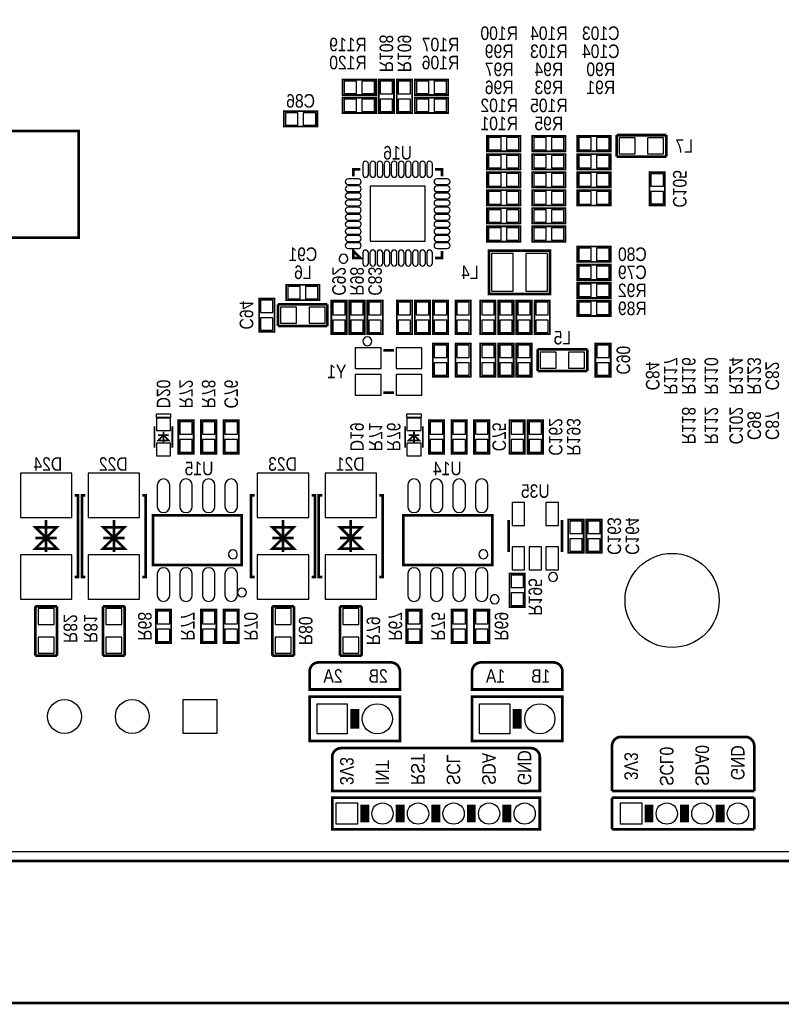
# Model space of a CAD drawing. Extents: x 0 to 137, y -8 to 90.
# Tile 2 of 5: x 42 to 84, y -8 to 47. Entities that reach past the tile are written whole.
import ezdxf
from ezdxf.enums import TextEntityAlignment as Align

# ---------------------------------------------------------------- set-up
doc = ezdxf.new("R2010")
doc.units = 0
for name, color, linetype in [('BG_OUTLINE', 80, 'CONTINUOUS'), ('BG_SILKSCREEN_BOTTOM', 40, 'CONTINUOUS'), ('PG_SILKSCREEN_BOTTOM', 140, 'CONTINUOUS'), ('PIN_SOLDERMASK_BOTTOM', 231, 'CONTINUOUS'), ('RD_SILKSCREEN_BOTTOM', 2, 'CONTINUOUS'), ('RKI_ALL', 40, 'CONTINUOUS')]:
    doc.layers.add(name, color=color, linetype=linetype)

msp = doc.modelspace()

# ---------------------------------------------------------------- linework, layer by layer
at = {"layer": 'BG_OUTLINE'}
msp.add_lwpolyline([(3.048, 0, -0.414214), (0, 3.048), (0, 78.951836, -0.414214), (3.048, 81.999836), (133.951726, 81.999836, -0.414214), (136.999726, 78.951836), (136.999726, 3.048, -0.414214), (133.951726, 0)], format="xyb", close=True, dxfattribs=at)
at = {"layer": 'BG_OUTLINE', "const_width": 0.1524}
msp.add_lwpolyline([(0, 3.048, 0.414214), (3.048, 0), (3.048, -2.999994), (0, -2.999994), (0, -5.999988, 0.414214), (1.999996, -7.999984), (134.99973, -7.999984, 0.414214), (136.999726, -5.999988), (136.999726, -2.999994), (133.951726, -2.999994), (133.951726, 0, 0.414214), (136.999726, 3.048)], format="xyb", dxfattribs=at)
msp.add_lwpolyline([(3.048, 0), (133.951726, 0)], dxfattribs=at)
at = {"layer": 'BG_SILKSCREEN_BOTTOM'}
for points, const_width in [([(38.910006, 35.100006), (44.909994, 35.100006), (44.909994, 41.099994), (38.910006, 41.099994), (38.910006, 35.100006)], 0.150114), ([(62.992, 9.250934), (62.992, 6.751066), (57.912, 6.751066), (57.912, 9.250934), (62.992, 9.250934)], 0.1524), ([(72.136, 9.250934), (72.136, 6.751066), (67.056, 6.751066), (67.056, 9.250934), (72.136, 9.250934)], 0.1524), ([(82.423, 6.985), (75.438, 6.985)], 0.1524), ([(74.93, 6.477), (74.93, 3.937)], 0.1524), ([(82.931, 3.937), (82.931, 6.477)], 0.1524), ([(74.93, 3.937), (82.931, 3.937)], 0.1524), ([(59.182, 1.778), (70.866, 1.778), (70.866, 3.556), (59.182, 3.556), (59.182, 1.778)], 0.1524), ([(74.93, 1.778), (74.93, 3.556)], 0.1524), ([(74.93, 3.556), (82.931, 3.556)], 0.1524), ([(82.931, 3.556), (82.931, 1.778)], 0.1524), ([(82.931, 1.778), (74.93, 1.778)], 0.1524)]:
    msp.add_lwpolyline(points, dxfattribs=dict(at, const_width=const_width))
at = {"layer": 'BG_SILKSCREEN_BOTTOM', "const_width": 0.1524}
for points in [[(58.42, 11.176), (62.484, 11.176, -0.414214), (62.992, 10.668), (62.992, 9.652), (57.912, 9.652), (57.912, 10.668, -0.414214), (58.42, 11.176)], [(67.564, 11.176), (71.628, 11.176, -0.414214), (72.136, 10.668), (72.136, 9.652), (67.056, 9.652), (67.056, 10.668, -0.414214), (67.564, 11.176)], [(75.438, 6.985, 0.414214), (74.93, 6.477)], [(82.931, 6.477, 0.414214), (82.423, 6.985)], [(60.181998, 6.35), (70.358, 6.35, -0.414214), (70.866, 5.842), (70.866, 3.937), (59.182, 3.937), (59.182, 5.842, -0.414214), (59.69, 6.35), (60.181998, 6.35)]]:
    msp.add_lwpolyline(points, format="xyb", dxfattribs=at)
at = {"layer": 'PG_SILKSCREEN_BOTTOM'}
for points, const_width in [([(59.7662, 43.1292), (61.6458, 43.1292), (61.6458, 43.9928), (59.7662, 43.9928), (59.7662, 43.1292)], 0.1016), ([(61.7982, 43.9928), (61.7982, 42.1132), (62.6618, 42.1132), (62.6618, 43.9928), (61.7982, 43.9928)], 0.1016), ([(62.8142, 43.9928), (62.8142, 42.1132), (63.6778, 42.1132), (63.6778, 43.9928), (62.8142, 43.9928)], 0.1016), ([(63.8302, 43.1292), (65.7098, 43.1292), (65.7098, 43.9928), (63.8302, 43.9928), (63.8302, 43.1292)], 0.1016), ([(59.7662, 42.1132), (61.6458, 42.1132), (61.6458, 42.9768), (59.7662, 42.9768), (59.7662, 42.1132)], 0.1016), ([(65.7098, 42.9768), (63.8302, 42.9768), (63.8302, 42.1132), (65.7098, 42.1132), (65.7098, 42.9768)], 0.1016), ([(56.4642, 41.3512), (58.3438, 41.3512), (58.3438, 42.2148), (56.4642, 42.2148), (56.4642, 41.3512)], 0.1016), ([(69.7738, 40.8178), (67.8942, 40.8178), (67.8942, 39.9542), (69.7738, 39.9542), (69.7738, 40.8178)], 0.1016), ([(70.4342, 39.9542), (72.3138, 39.9542), (72.3138, 40.8178), (70.4342, 40.8178), (70.4342, 39.9542)], 0.1016), ([(74.8538, 40.8178), (72.9742, 40.8178), (72.9742, 39.9542), (74.8538, 39.9542), (74.8538, 40.8178)], 0.1016), ([(77.978, 40.8686), (75.1967, 40.8686)], 0.1524), ([(75.1967, 40.8686), (75.1967, 39.6494)], 0.1524), ([(77.978, 39.6494), (77.978, 40.8686)], 0.1524), ([(69.7738, 39.8018), (67.8942, 39.8018), (67.8942, 38.9382), (69.7738, 38.9382), (69.7738, 39.8018)], 0.1016), ([(70.4342, 38.9382), (72.3138, 38.9382), (72.3138, 39.8018), (70.4342, 39.8018), (70.4342, 38.9382)], 0.1016), ([(74.8538, 39.8018), (72.9742, 39.8018), (72.9742, 38.9382), (74.8538, 38.9382), (74.8538, 39.8018)], 0.1016), ([(75.1967, 39.6494), (77.978, 39.6494)], 0.1524), ([(60.364878, 38.549072), (60.364878, 38.949122), (60.764928, 38.949122)], 0.150114), ([(64.965072, 38.949122), (65.365122, 38.949122), (65.365122, 38.549072)], 0.150114), ([(69.7738, 38.7858), (67.8942, 38.7858), (67.8942, 37.9222), (69.7738, 37.9222), (69.7738, 38.7858)], 0.1016), ([(72.3138, 38.7858), (70.4342, 38.7858), (70.4342, 37.9222), (72.3138, 37.9222), (72.3138, 38.7858)], 0.1016), ([(74.8538, 38.7858), (72.9742, 38.7858), (72.9742, 37.9222), (74.8538, 37.9222), (74.8538, 38.7858)], 0.1016), ([(77.0382, 38.7858), (77.0382, 36.9062), (77.9018, 36.9062), (77.9018, 38.7858), (77.0382, 38.7858)], 0.1016), ([(69.7738, 37.7698), (67.8942, 37.7698), (67.8942, 36.9062), (69.7738, 36.9062), (69.7738, 37.7698)], 0.1016), ([(72.3138, 37.7698), (70.4342, 37.7698), (70.4342, 36.9062), (72.3138, 36.9062), (72.3138, 37.7698)], 0.1016), ([(72.9742, 36.9062), (74.8538, 36.9062), (74.8538, 37.7698), (72.9742, 37.7698), (72.9742, 36.9062)], 0.1016), ([(69.7738, 36.7538), (67.8942, 36.7538), (67.8942, 35.8902), (69.7738, 35.8902), (69.7738, 36.7538)], 0.1016), ([(70.4342, 35.8902), (72.3138, 35.8902), (72.3138, 36.7538), (70.4342, 36.7538), (70.4342, 35.8902)], 0.1016), ([(69.7738, 35.7378), (67.8942, 35.7378), (67.8942, 34.8742), (69.7738, 34.8742), (69.7738, 35.7378)], 0.1016), ([(72.3138, 35.7378), (70.4342, 35.7378), (70.4342, 34.8742), (72.3138, 34.8742), (72.3138, 35.7378)], 0.1016), ([(60.364878, 34.348928), (60.364878, 33.948878), (60.764928, 33.948878), (60.364878, 34.348928)], 0.150114), ([(64.965072, 33.948878), (65.365122, 33.948878), (65.365122, 34.348928)], 0.150114), ([(68.004182, 34.37001), (71.441818, 34.37001), (71.441818, 31.929832), (68.003928, 31.929832), (68.003928, 34.37001), (68.004182, 34.37001)], 0.1524), ([(72.9742, 33.7312), (74.8538, 33.7312), (74.8538, 34.5948), (72.9742, 34.5948), (72.9742, 33.7312)], 0.1016), ([(72.9742, 32.7152), (74.8538, 32.7152), (74.8538, 33.5788), (72.9742, 33.5788), (72.9742, 32.7152)], 0.1016), ([(58.4708, 32.4358), (56.5912, 32.4358), (56.5912, 31.5722), (58.4708, 31.5722), (58.4708, 32.4358)], 0.1016), ([(72.9742, 31.6992), (74.8538, 31.6992), (74.8538, 32.5628), (72.9742, 32.5628), (72.9742, 31.6992)], 0.1016), ([(55.9308, 29.7942), (55.9308, 31.6738), (55.0672, 31.6738), (55.0672, 29.7942), (55.9308, 29.7942)], 0.1016), ([(58.9153, 31.3436), (56.134, 31.3436)], 0.1524), ([(56.134, 31.3436), (56.134, 30.1244)], 0.1524), ([(58.9153, 30.1244), (58.9153, 31.3436)], 0.1524), ([(59.1312, 31.5468), (59.1312, 29.6672), (59.9948, 29.6672), (59.9948, 31.5468), (59.1312, 31.5468)], 0.1016), ([(60.1472, 31.5468), (60.1472, 29.6672), (61.0108, 29.6672), (61.0108, 31.5468), (60.1472, 31.5468)], 0.1016), ([(61.1632, 31.5468), (61.1632, 29.6672), (62.0268, 29.6672), (62.0268, 31.5468), (61.1632, 31.5468)], 0.1016), ([(62.8142, 31.5468), (62.8142, 29.6672), (63.6778, 29.6672), (63.6778, 31.5468), (62.8142, 31.5468)], 0.1016), ([(63.8302, 31.5468), (63.8302, 29.6672), (64.6938, 29.6672), (64.6938, 31.5468), (63.8302, 31.5468)], 0.1016), ([(64.8462, 31.5468), (64.8462, 29.6672), (65.7098, 29.6672), (65.7098, 31.5468), (64.8462, 31.5468)], 0.1016), ([(66.9798, 29.6672), (66.9798, 31.5468), (66.1162, 31.5468), (66.1162, 29.6672), (66.9798, 29.6672)], 0.1016), ([(67.5132, 31.5468), (67.5132, 29.6672), (68.3768, 29.6672), (68.3768, 31.5468), (67.5132, 31.5468)], 0.1016), ([(69.3928, 29.6672), (69.3928, 31.5468), (68.5292, 31.5468), (68.5292, 29.6672), (69.3928, 29.6672)], 0.1016), ([(69.5452, 31.5468), (69.5452, 29.6672), (70.4088, 29.6672), (70.4088, 31.5468), (69.5452, 31.5468)], 0.1016), ([(70.5612, 31.5468), (70.5612, 29.6672), (71.4248, 29.6672), (71.4248, 31.5468), (70.5612, 31.5468)], 0.1016), ([(72.9742, 30.6832), (74.8538, 30.6832), (74.8538, 31.5468), (72.9742, 31.5468), (72.9742, 30.6832)], 0.1016), ([(56.134, 30.1244), (58.9153, 30.1244)], 0.1524), ([(62.057026, 28.758896), (62.656974, 28.758896)], 0.150114), ([(64.8462, 29.1338), (64.8462, 27.2542), (65.7098, 27.2542), (65.7098, 29.1338), (64.8462, 29.1338)], 0.1016), ([(66.9798, 27.2542), (66.9798, 29.1338), (66.1162, 29.1338), (66.1162, 27.2542), (66.9798, 27.2542)], 0.1016), ([(67.5132, 29.1338), (67.5132, 27.2542), (68.3768, 27.2542), (68.3768, 29.1338), (67.5132, 29.1338)], 0.1016), ([(68.5292, 29.1338), (68.5292, 27.2542), (69.3928, 27.2542), (69.3928, 29.1338), (68.5292, 29.1338)], 0.1016), ([(70.4088, 27.2542), (70.4088, 29.1338), (69.5452, 29.1338), (69.5452, 27.2542), (70.4088, 27.2542)], 0.1016), ([(73.533, 28.8036), (70.7517, 28.8036)], 0.1524), ([(70.7517, 28.8036), (70.7517, 27.5844)], 0.1524), ([(73.533, 27.5844), (73.533, 28.8036)], 0.1524), ([(74.8538, 27.2542), (74.8538, 29.1338), (73.9902, 29.1338), (73.9902, 27.2542), (74.8538, 27.2542)], 0.1016), ([(70.7517, 27.5844), (73.533, 27.5844)], 0.1524), ([(62.057026, 26.359104), (62.656974, 26.359104)], 0.150114), ([(49.187862, 24.475948), (49.187862, 23.276052)], 0.100076), ([(50.188114, 24.475948), (50.188114, 23.276052)], 0.100076), ([(50.526188, 24.8158), (50.526188, 22.9362), (51.389788, 22.9362), (51.389788, 24.8158), (50.526188, 24.8158)], 0.1016), ([(52.659788, 22.9362), (52.659788, 24.8158), (51.796188, 24.8158), (51.796188, 22.9362), (52.659788, 22.9362)], 0.1016), ([(53.929788, 22.9362), (53.929788, 24.8158), (53.066188, 24.8158), (53.066188, 22.9362), (53.929788, 22.9362)], 0.1016), ([(63.284862, 24.475948), (63.284862, 23.276052)], 0.100076), ([(64.285114, 24.475948), (64.285114, 23.276052)], 0.100076), ([(64.623188, 24.8158), (64.623188, 22.9362), (65.486788, 22.9362), (65.486788, 24.8158), (64.623188, 24.8158)], 0.1016), ([(66.756788, 22.9362), (66.756788, 24.8158), (65.893188, 24.8158), (65.893188, 22.9362), (66.756788, 22.9362)], 0.1016), ([(68.026788, 22.9362), (68.026788, 24.8158), (67.163188, 24.8158), (67.163188, 22.9362), (68.026788, 22.9362)], 0.1016), ([(70.0278, 22.9362), (70.0278, 24.8158), (69.1642, 24.8158), (69.1642, 22.9362), (70.0278, 22.9362)], 0.1016), ([(70.1802, 24.8158), (70.1802, 22.9362), (71.0438, 22.9362), (71.0438, 24.8158), (70.1802, 24.8158)], 0.1016), ([(49.388014, 23.676102), (49.687988, 23.976076), (49.987962, 23.676102), (49.388014, 23.676102)], 0.100076), ([(49.388014, 23.976076), (49.987962, 23.976076)], 0.100076), ([(49.687988, 24.175974), (49.687988, 23.576026)], 0.100076), ([(63.485014, 23.676102), (63.784988, 23.976076), (64.084962, 23.676102), (63.485014, 23.676102)], 0.100076), ([(63.485014, 23.976076), (64.084962, 23.976076)], 0.100076), ([(63.784988, 24.175974), (63.784988, 23.576026)], 0.100076), ([(44.683934, 20.58797), (44.884086, 20.58797), (44.884086, 15.98803), (44.683934, 15.98803)], 0.150114), ([(45.294042, 20.58797), (45.09389, 20.58797), (45.09389, 15.98803), (45.294042, 15.98803)], 0.150114), ([(48.493934, 20.58797), (48.694086, 20.58797), (48.694086, 15.98803), (48.493934, 15.98803)], 0.150114), ([(54.819042, 20.58797), (54.61889, 20.58797), (54.61889, 15.98803), (54.819042, 15.98803)], 0.150114), ([(58.018934, 20.58797), (58.219086, 20.58797), (58.219086, 15.98803), (58.018934, 15.98803)], 0.150114), ([(58.629042, 20.58797), (58.42889, 20.58797), (58.42889, 15.98803), (58.629042, 15.98803)], 0.150114), ([(61.828934, 20.58797), (62.029086, 20.58797), (62.029086, 15.98803), (61.828934, 15.98803)], 0.150114), ([(54.09311, 19.461226), (49.092866, 19.461226), (49.092866, 16.66113), (54.09311, 16.66113), (54.09311, 19.461226)], 0.150114), ([(68.19011, 19.461226), (63.189866, 19.461226), (63.189866, 16.66113), (68.19011, 16.66113), (68.19011, 19.461226)], 0.150114), ([(42.48404, 18.788126), (43.683936, 18.788126), (43.083988, 18.187924), (42.48404, 18.788126)], 0.150114), ([(43.083988, 19.187922), (43.083988, 17.388078)], 0.150114), ([(46.29404, 18.788126), (47.493936, 18.788126), (46.893988, 18.187924), (46.29404, 18.788126)], 0.150114), ([(46.893988, 19.187922), (46.893988, 17.388078)], 0.150114), ([(55.81904, 18.788126), (57.018936, 18.788126), (56.418988, 18.187924), (55.81904, 18.788126)], 0.150114), ([(56.418988, 19.187922), (56.418988, 17.388078)], 0.150114), ([(59.62904, 18.788126), (60.828936, 18.788126), (60.228988, 18.187924), (59.62904, 18.788126)], 0.150114), ([(60.228988, 19.187922), (60.228988, 17.388078)], 0.150114), ([(69.111876, 19.187922), (69.111876, 17.388078)], 0.150114), ([(72.112124, 17.388078), (72.112124, 19.187922)], 0.150114), ([(73.3298, 17.3482), (73.3298, 19.2278), (72.4662, 19.2278), (72.4662, 17.3482), (73.3298, 17.3482)], 0.1016), ([(74.3458, 17.3482), (74.3458, 19.2278), (73.4822, 19.2278), (73.4822, 17.3482), (74.3458, 17.3482)], 0.1016), ([(43.683936, 17.587976), (42.48404, 17.587976), (43.083988, 18.187924), (43.683936, 17.587976)], 0.150114), ([(42.48404, 18.187924), (43.683936, 18.187924)], 0.150114), ([(43.683936, 18.187924), (42.48404, 18.187924)], 0.150114), ([(47.493936, 17.587976), (46.29404, 17.587976), (46.893988, 18.187924), (47.493936, 17.587976)], 0.150114), ([(46.29404, 18.187924), (47.493936, 18.187924)], 0.150114), ([(47.493936, 18.187924), (46.29404, 18.187924)], 0.150114), ([(57.018936, 17.587976), (55.81904, 17.587976), (56.418988, 18.187924), (57.018936, 17.587976)], 0.150114), ([(55.81904, 18.187924), (57.018936, 18.187924)], 0.150114), ([(57.018936, 18.187924), (55.81904, 18.187924)], 0.150114), ([(60.828936, 17.587976), (59.62904, 17.587976), (60.228988, 18.187924), (60.828936, 17.587976)], 0.150114), ([(59.62904, 18.187924), (60.828936, 18.187924)], 0.150114), ([(60.828936, 18.187924), (59.62904, 18.187924)], 0.150114), ([(69.1642, 16.1798), (69.1642, 14.3002), (70.0278, 14.3002), (70.0278, 16.1798), (69.1642, 16.1798)], 0.1016), ([(42.474388, 14.3383), (42.474388, 11.557)], 0.1524), ([(43.693588, 14.3383), (42.474388, 14.3383)], 0.1524), ([(43.693588, 11.557), (43.693588, 14.3383)], 0.1524), ([(46.284388, 14.3383), (46.284388, 11.557)], 0.1524), ([(47.503588, 14.3383), (46.284388, 14.3383)], 0.1524), ([(47.503588, 11.557), (47.503588, 14.3383)], 0.1524), ([(50.119788, 12.2682), (50.119788, 14.1478), (49.256188, 14.1478), (49.256188, 12.2682), (50.119788, 12.2682)], 0.1016), ([(51.796188, 14.1478), (51.796188, 12.2682), (52.659788, 12.2682), (52.659788, 14.1478), (51.796188, 14.1478)], 0.1016), ([(53.929788, 12.2682), (53.929788, 14.1478), (53.066188, 14.1478), (53.066188, 12.2682), (53.929788, 12.2682)], 0.1016), ([(55.809388, 14.3383), (55.809388, 11.557)], 0.1524), ([(57.028588, 14.3383), (55.809388, 14.3383)], 0.1524), ([(57.028588, 11.557), (57.028588, 14.3383)], 0.1524), ([(59.619388, 14.3383), (59.619388, 11.557)], 0.1524), ([(60.838588, 14.3383), (59.619388, 14.3383)], 0.1524), ([(60.838588, 11.557), (60.838588, 14.3383)], 0.1524), ([(64.216788, 12.2682), (64.216788, 14.1478), (63.353188, 14.1478), (63.353188, 12.2682), (64.216788, 12.2682)], 0.1016), ([(65.893188, 14.1478), (65.893188, 12.2682), (66.756788, 12.2682), (66.756788, 14.1478), (65.893188, 14.1478)], 0.1016), ([(68.026788, 12.2682), (68.026788, 14.1478), (67.163188, 14.1478), (67.163188, 12.2682), (68.026788, 12.2682)], 0.1016), ([(42.474388, 11.557), (43.693588, 11.557)], 0.1524), ([(46.284388, 11.557), (47.503588, 11.557)], 0.1524), ([(55.809388, 11.557), (57.028588, 11.557)], 0.1524), ([(59.619388, 11.557), (60.838588, 11.557)], 0.1524), ([(60.452, 8.55091), (60.452, 7.45109)], 0.500126), ([(69.596, 8.55091), (69.596, 7.45109)], 0.500126), ([(61.013086, 3.16738), (61.013086, 2.167128)], 0.500126), ([(63.013082, 3.16738), (63.013082, 2.167128)], 0.500126), ([(65.013078, 2.167128), (65.013078, 3.16738)], 0.500126), ([(67.013074, 2.167128), (67.013074, 3.16738)], 0.500126), ([(69.01307, 2.167128), (69.01307, 3.16738)], 0.500126), ([(77.013054, 2.167128), (77.013054, 3.16738)], 0.500126), ([(79.01305, 2.167128), (79.01305, 3.16738)], 0.500126), ([(81.013046, 2.167128), (81.013046, 3.16738)], 0.500126)]:
    msp.add_lwpolyline(points, dxfattribs=dict(at, const_width=const_width))
for points in [[(60.06719, 33.909254, 1), (59.567154, 33.90909, 1)], [(61.40704, 29.259022, 1), (60.90696, 29.258978, 1)], [(53.84292, 17.261078, 1), (53.343056, 17.261278, 1)], [(67.93992, 17.261078, 1), (67.440056, 17.261278, 1)], [(71.861934, 15.98803, 1), (71.362066, 15.98797, 1)], [(54.35219, 15.113254, 1), (53.85197, 15.113086, 1)], [(68.57619, 14.732254, 1), (68.07597, 14.732086, 1)]]:
    msp.add_lwpolyline(points, format="xyb", close=True, dxfattribs=at)
for points in [[(49.287938, 25.175972), (50.088038, 25.175972), (50.088038, 24.976074), (49.287938, 24.976074)], [(63.384938, 25.175972), (64.185038, 25.175972), (64.185038, 24.976074), (63.384938, 24.976074)]]:
    msp.add_lwpolyline(points, close=True, dxfattribs=at)
at = {"layer": 'PIN_SOLDERMASK_BOTTOM'}
for points in [[(59.855608, 43.91152), (59.855608, 43.21048), (60.556648, 43.21048), (60.556648, 43.91152)], [(60.855352, 43.91152), (60.855352, 43.21048), (61.556392, 43.21048), (61.556392, 43.91152)], [(62.58052, 43.903392), (61.87948, 43.903392), (61.87948, 43.202352), (62.58052, 43.202352)], [(63.59652, 43.903392), (62.89548, 43.903392), (62.89548, 43.202352), (63.59652, 43.202352)], [(63.919608, 43.91152), (63.919608, 43.21048), (64.620648, 43.21048), (64.620648, 43.91152)], [(64.919352, 43.91152), (64.919352, 43.21048), (65.620392, 43.21048), (65.620392, 43.91152)], [(59.855608, 42.89552), (59.855608, 42.19448), (60.556648, 42.19448), (60.556648, 42.89552)], [(60.855352, 42.89552), (60.855352, 42.19448), (61.556392, 42.19448), (61.556392, 42.89552)], [(62.58052, 42.903648), (61.87948, 42.903648), (61.87948, 42.202608), (62.58052, 42.202608)], [(63.59652, 42.903648), (62.89548, 42.903648), (62.89548, 42.202608), (63.59652, 42.202608)], [(64.620648, 42.19448), (64.620648, 42.89552), (63.919608, 42.89552), (63.919608, 42.19448)], [(65.620392, 42.19448), (65.620392, 42.89552), (64.919352, 42.89552), (64.919352, 42.19448)], [(56.553608, 42.13352), (56.553608, 41.43248), (57.254648, 41.43248), (57.254648, 42.13352)], [(57.553352, 42.13352), (57.553352, 41.43248), (58.254392, 41.43248), (58.254392, 42.13352)], [(68.684648, 40.03548), (68.684648, 40.73652), (67.983608, 40.73652), (67.983608, 40.03548)], [(69.684392, 40.03548), (69.684392, 40.73652), (68.983352, 40.73652), (68.983352, 40.03548)], [(70.523608, 40.73652), (70.523608, 40.03548), (71.224648, 40.03548), (71.224648, 40.73652)], [(71.523352, 40.73652), (71.523352, 40.03548), (72.224392, 40.03548), (72.224392, 40.73652)], [(73.764648, 40.03548), (73.764648, 40.73652), (73.063608, 40.73652), (73.063608, 40.03548)], [(74.764392, 40.03548), (74.764392, 40.73652), (74.063352, 40.73652), (74.063352, 40.03548)], [(75.330939, 40.708961), (75.330939, 39.809039), (76.230861, 39.809039), (76.230861, 40.708961)], [(76.931139, 40.708961), (76.931139, 39.809039), (77.831061, 39.809039), (77.831061, 40.708961)], [(68.684648, 39.01948), (68.684648, 39.72052), (67.983608, 39.72052), (67.983608, 39.01948)], [(69.684392, 39.01948), (69.684392, 39.72052), (68.983352, 39.72052), (68.983352, 39.01948)], [(70.523608, 39.72052), (70.523608, 39.01948), (71.224648, 39.01948), (71.224648, 39.72052)], [(71.523352, 39.72052), (71.523352, 39.01948), (72.224392, 39.01948), (72.224392, 39.72052)], [(73.764648, 39.01948), (73.764648, 39.72052), (73.063608, 39.72052), (73.063608, 39.01948)], [(74.764392, 39.01948), (74.764392, 39.72052), (74.063352, 39.72052), (74.063352, 39.01948)], [(68.684648, 38.00348), (68.684648, 38.70452), (67.983608, 38.70452), (67.983608, 38.00348)], [(69.684392, 38.00348), (69.684392, 38.70452), (68.983352, 38.70452), (68.983352, 38.00348)], [(71.224648, 38.00348), (71.224648, 38.70452), (70.523608, 38.70452), (70.523608, 38.00348)], [(72.224392, 38.00348), (72.224392, 38.70452), (71.523352, 38.70452), (71.523352, 38.00348)], [(73.764648, 38.00348), (73.764648, 38.70452), (73.063608, 38.70452), (73.063608, 38.00348)], [(74.764392, 38.00348), (74.764392, 38.70452), (74.063352, 38.70452), (74.063352, 38.00348)], [(77.82052, 38.696392), (77.11948, 38.696392), (77.11948, 37.995352), (77.82052, 37.995352)], [(61.314965, 37.999035), (61.314965, 34.898965), (64.415035, 34.898965), (64.415035, 37.999035)], [(68.684648, 36.98748), (68.684648, 37.68852), (67.983608, 37.68852), (67.983608, 36.98748)], [(69.684392, 36.98748), (69.684392, 37.68852), (68.983352, 37.68852), (68.983352, 36.98748)], [(71.224648, 36.98748), (71.224648, 37.68852), (70.523608, 37.68852), (70.523608, 36.98748)], [(72.224392, 36.98748), (72.224392, 37.68852), (71.523352, 37.68852), (71.523352, 36.98748)], [(73.063608, 37.68852), (73.063608, 36.98748), (73.764648, 36.98748), (73.764648, 37.68852)], [(74.063352, 37.68852), (74.063352, 36.98748), (74.764392, 36.98748), (74.764392, 37.68852)], [(77.82052, 37.696648), (77.11948, 37.696648), (77.11948, 36.995608), (77.82052, 36.995608)], [(68.684648, 35.97148), (68.684648, 36.67252), (67.983608, 36.67252), (67.983608, 35.97148)], [(69.684392, 35.97148), (69.684392, 36.67252), (68.983352, 36.67252), (68.983352, 35.97148)], [(70.523608, 36.67252), (70.523608, 35.97148), (71.224648, 35.97148), (71.224648, 36.67252)], [(71.523352, 36.67252), (71.523352, 35.97148), (72.224392, 35.97148), (72.224392, 36.67252)], [(68.684648, 34.95548), (68.684648, 35.65652), (67.983608, 35.65652), (67.983608, 34.95548)], [(69.684392, 34.95548), (69.684392, 35.65652), (68.983352, 35.65652), (68.983352, 34.95548)], [(71.224648, 34.95548), (71.224648, 35.65652), (70.523608, 35.65652), (70.523608, 34.95548)], [(72.224392, 34.95548), (72.224392, 35.65652), (71.523352, 35.65652), (71.523352, 34.95548)], [(73.063608, 34.51352), (73.063608, 33.81248), (73.764648, 33.81248), (73.764648, 34.51352)], [(74.063352, 34.51352), (74.063352, 33.81248), (74.764392, 33.81248), (74.764392, 34.51352)], [(68.15455, 34.2138), (68.15455, 32.0802), (69.37375, 32.0802), (69.37375, 34.2138)], [(70.07225, 34.2138), (70.07225, 32.0802), (71.29145, 32.0802), (71.29145, 34.2138)], [(73.063608, 33.49752), (73.063608, 32.79648), (73.764648, 32.79648), (73.764648, 33.49752)], [(74.063352, 33.49752), (74.063352, 32.79648), (74.764392, 32.79648), (74.764392, 33.49752)], [(57.381648, 31.65348), (57.381648, 32.35452), (56.680608, 32.35452), (56.680608, 31.65348)], [(58.381392, 31.65348), (58.381392, 32.35452), (57.680352, 32.35452), (57.680352, 31.65348)], [(73.063608, 32.48152), (73.063608, 31.78048), (73.764648, 31.78048), (73.764648, 32.48152)], [(74.063352, 32.48152), (74.063352, 31.78048), (74.764392, 31.78048), (74.764392, 32.48152)], [(55.14848, 30.883352), (55.84952, 30.883352), (55.84952, 31.584392), (55.14848, 31.584392)], [(57.180988, 30.283912), (57.180988, 31.183834), (56.281066, 31.183834), (56.281066, 30.283912)], [(58.781188, 30.283912), (58.781188, 31.183834), (57.881266, 31.183834), (57.881266, 30.283912)], [(59.91352, 31.457392), (59.21248, 31.457392), (59.21248, 30.756352), (59.91352, 30.756352)], [(60.92952, 31.457392), (60.22848, 31.457392), (60.22848, 30.756352), (60.92952, 30.756352)], [(61.94552, 31.457392), (61.24448, 31.457392), (61.24448, 30.756352), (61.94552, 30.756352)], [(63.59652, 31.457392), (62.89548, 31.457392), (62.89548, 30.756352), (63.59652, 30.756352)], [(64.61252, 31.457392), (63.91148, 31.457392), (63.91148, 30.756352), (64.61252, 30.756352)], [(65.62852, 31.457392), (64.92748, 31.457392), (64.92748, 30.756352), (65.62852, 30.756352)], [(66.19748, 30.756352), (66.89852, 30.756352), (66.89852, 31.457392), (66.19748, 31.457392)], [(68.29552, 31.457392), (67.59448, 31.457392), (67.59448, 30.756352), (68.29552, 30.756352)], [(68.61048, 30.756352), (69.31152, 30.756352), (69.31152, 31.457392), (68.61048, 31.457392)], [(70.32752, 31.457392), (69.62648, 31.457392), (69.62648, 30.756352), (70.32752, 30.756352)], [(71.34352, 31.457392), (70.64248, 31.457392), (70.64248, 30.756352), (71.34352, 30.756352)], [(73.063608, 31.46552), (73.063608, 30.76448), (73.764648, 30.76448), (73.764648, 31.46552)], [(74.063352, 31.46552), (74.063352, 30.76448), (74.764392, 30.76448), (74.764392, 31.46552)], [(55.14848, 29.883608), (55.84952, 29.883608), (55.84952, 30.584648), (55.14848, 30.584648)], [(59.91352, 30.457648), (59.21248, 30.457648), (59.21248, 29.756608), (59.91352, 29.756608)], [(60.92952, 30.457648), (60.22848, 30.457648), (60.22848, 29.756608), (60.92952, 29.756608)], [(61.94552, 30.457648), (61.24448, 30.457648), (61.24448, 29.756608), (61.94552, 29.756608)], [(63.59652, 30.457648), (62.89548, 30.457648), (62.89548, 29.756608), (63.59652, 29.756608)], [(64.61252, 30.457648), (63.91148, 30.457648), (63.91148, 29.756608), (64.61252, 29.756608)], [(65.62852, 30.457648), (64.92748, 30.457648), (64.92748, 29.756608), (65.62852, 29.756608)], [(66.19748, 29.756608), (66.89852, 29.756608), (66.89852, 30.457648), (66.19748, 30.457648)], [(68.29552, 30.457648), (67.59448, 30.457648), (67.59448, 29.756608), (68.29552, 29.756608)], [(68.61048, 29.756608), (69.31152, 29.756608), (69.31152, 30.457648), (68.61048, 30.457648)], [(70.32752, 30.457648), (69.62648, 30.457648), (69.62648, 29.756608), (70.32752, 29.756608)], [(71.34352, 30.457648), (70.64248, 30.457648), (70.64248, 29.756608), (71.34352, 29.756608)], [(60.481845, 28.884118), (60.481845, 27.734006), (61.931931, 27.734006), (61.931931, 28.884118)], [(62.782069, 28.884118), (62.782069, 27.734006), (64.232155, 27.734006), (64.232155, 28.884118)], [(65.62852, 29.044392), (64.92748, 29.044392), (64.92748, 28.343352), (65.62852, 28.343352)], [(66.19748, 28.343352), (66.89852, 28.343352), (66.89852, 29.044392), (66.19748, 29.044392)], [(68.29552, 29.044392), (67.59448, 29.044392), (67.59448, 28.343352), (68.29552, 28.343352)], [(69.31152, 29.044392), (68.61048, 29.044392), (68.61048, 28.343352), (69.31152, 28.343352)], [(69.62648, 28.343352), (70.32752, 28.343352), (70.32752, 29.044392), (69.62648, 29.044392)], [(74.07148, 28.343352), (74.77252, 28.343352), (74.77252, 29.044392), (74.07148, 29.044392)], [(70.885939, 28.643961), (70.885939, 27.744039), (71.785861, 27.744039), (71.785861, 28.643961)], [(72.486139, 28.643961), (72.486139, 27.744039), (73.386061, 27.744039), (73.386061, 28.643961)], [(65.62852, 28.044648), (64.92748, 28.044648), (64.92748, 27.343608), (65.62852, 27.343608)], [(66.19748, 27.343608), (66.89852, 27.343608), (66.89852, 28.044648), (66.19748, 28.044648)], [(68.29552, 28.044648), (67.59448, 28.044648), (67.59448, 27.343608), (68.29552, 27.343608)], [(69.31152, 28.044648), (68.61048, 28.044648), (68.61048, 27.343608), (69.31152, 27.343608)], [(69.62648, 27.343608), (70.32752, 27.343608), (70.32752, 28.044648), (69.62648, 28.044648)], [(74.07148, 27.343608), (74.77252, 27.343608), (74.77252, 28.044648), (74.07148, 28.044648)], [(60.481845, 27.383994), (60.481845, 26.233882), (61.931931, 26.233882), (61.931931, 27.383994)], [(62.782069, 27.383994), (62.782069, 26.233882), (64.232155, 26.233882), (64.232155, 27.383994)], [(50.088038, 24.935942), (49.287938, 24.935942), (49.287938, 24.235918), (50.088038, 24.235918)], [(51.308508, 24.726392), (50.607468, 24.726392), (50.607468, 24.025352), (51.308508, 24.025352)], [(51.877468, 24.025352), (52.578508, 24.025352), (52.578508, 24.726392), (51.877468, 24.726392)], [(53.147468, 24.025352), (53.848508, 24.025352), (53.848508, 24.726392), (53.147468, 24.726392)], [(64.185038, 24.935942), (63.384938, 24.935942), (63.384938, 24.235918), (64.185038, 24.235918)], [(65.405508, 24.726392), (64.704468, 24.726392), (64.704468, 24.025352), (65.405508, 24.025352)], [(65.974468, 24.025352), (66.675508, 24.025352), (66.675508, 24.726392), (65.974468, 24.726392)], [(67.244468, 24.025352), (67.945508, 24.025352), (67.945508, 24.726392), (67.244468, 24.726392)], [(69.24548, 24.025352), (69.94652, 24.025352), (69.94652, 24.726392), (69.24548, 24.726392)], [(70.96252, 24.726392), (70.26148, 24.726392), (70.26148, 24.025352), (70.96252, 24.025352)], [(50.088038, 23.516082), (49.287938, 23.516082), (49.287938, 22.816058), (50.088038, 22.816058)], [(51.308508, 23.726648), (50.607468, 23.726648), (50.607468, 23.025608), (51.308508, 23.025608)], [(51.877468, 23.025608), (52.578508, 23.025608), (52.578508, 23.726648), (51.877468, 23.726648)], [(53.147468, 23.025608), (53.848508, 23.025608), (53.848508, 23.726648), (53.147468, 23.726648)], [(64.185038, 23.516082), (63.384938, 23.516082), (63.384938, 22.816058), (64.185038, 22.816058)], [(65.405508, 23.726648), (64.704468, 23.726648), (64.704468, 23.025608), (65.405508, 23.025608)], [(65.974468, 23.025608), (66.675508, 23.025608), (66.675508, 23.726648), (65.974468, 23.726648)], [(67.244468, 23.025608), (67.945508, 23.025608), (67.945508, 23.726648), (67.244468, 23.726648)], [(69.24548, 23.025608), (69.94652, 23.025608), (69.94652, 23.726648), (69.24548, 23.726648)], [(70.96252, 23.726648), (70.26148, 23.726648), (70.26148, 23.025608), (70.96252, 23.025608)], [(44.533947, 21.838031), (41.634029, 21.838031), (41.634029, 19.337909), (44.533947, 19.337909)], [(48.343947, 21.838031), (45.444029, 21.838031), (45.444029, 19.337909), (48.343947, 19.337909)], [(57.868947, 21.838031), (54.969029, 21.838031), (54.969029, 19.337909), (57.868947, 19.337909)], [(61.678947, 21.838031), (58.779029, 21.838031), (58.779029, 19.337909), (61.678947, 19.337909)], [(70.01256, 18.887694), (70.01256, 20.188174), (69.31152, 20.188174), (69.31152, 18.887694)], [(71.91248, 18.887694), (71.91248, 20.188174), (71.21144, 20.188174), (71.21144, 18.887694)], [(72.54748, 18.437352), (73.24852, 18.437352), (73.24852, 19.138392), (72.54748, 19.138392)], [(73.56348, 18.437352), (74.26452, 18.437352), (74.26452, 19.138392), (73.56348, 19.138392)], [(72.54748, 17.437608), (73.24852, 17.437608), (73.24852, 18.138648), (72.54748, 18.138648)], [(73.56348, 17.437608), (74.26452, 17.437608), (74.26452, 18.138648), (73.56348, 18.138648)], [(44.533947, 17.238091), (41.634029, 17.238091), (41.634029, 14.737969), (44.533947, 14.737969)], [(48.343947, 17.238091), (45.444029, 17.238091), (45.444029, 14.737969), (48.343947, 14.737969)], [(57.868947, 17.238091), (54.969029, 17.238091), (54.969029, 14.737969), (57.868947, 14.737969)], [(61.678947, 17.238091), (58.779029, 17.238091), (58.779029, 14.737969), (61.678947, 14.737969)], [(70.01256, 16.387826), (70.01256, 17.688306), (69.31152, 17.688306), (69.31152, 16.387826)], [(70.96252, 16.387826), (70.96252, 17.688306), (70.26148, 17.688306), (70.26148, 16.387826)], [(71.91248, 16.387826), (71.91248, 17.688306), (71.21144, 17.688306), (71.21144, 16.387826)], [(69.94652, 16.090392), (69.24548, 16.090392), (69.24548, 15.389352), (69.94652, 15.389352)], [(69.94652, 15.090648), (69.24548, 15.090648), (69.24548, 14.389608), (69.94652, 14.389608)], [(43.533949, 14.204061), (42.634027, 14.204061), (42.634027, 13.304139), (43.533949, 13.304139)], [(47.343949, 14.204061), (46.444027, 14.204061), (46.444027, 13.304139), (47.343949, 13.304139)], [(49.337468, 13.357352), (50.038508, 13.357352), (50.038508, 14.058392), (49.337468, 14.058392)], [(52.578508, 14.058392), (51.877468, 14.058392), (51.877468, 13.357352), (52.578508, 13.357352)], [(53.147468, 13.357352), (53.848508, 13.357352), (53.848508, 14.058392), (53.147468, 14.058392)], [(56.868949, 14.204061), (55.969027, 14.204061), (55.969027, 13.304139), (56.868949, 13.304139)], [(60.678949, 14.204061), (59.779027, 14.204061), (59.779027, 13.304139), (60.678949, 13.304139)], [(63.434468, 13.357352), (64.135508, 13.357352), (64.135508, 14.058392), (63.434468, 14.058392)], [(66.675508, 14.058392), (65.974468, 14.058392), (65.974468, 13.357352), (66.675508, 13.357352)], [(67.244468, 13.357352), (67.945508, 13.357352), (67.945508, 14.058392), (67.244468, 14.058392)], [(49.337468, 12.357608), (50.038508, 12.357608), (50.038508, 13.058648), (49.337468, 13.058648)], [(52.578508, 13.058648), (51.877468, 13.058648), (51.877468, 12.357608), (52.578508, 12.357608)], [(53.147468, 12.357608), (53.848508, 12.357608), (53.848508, 13.058648), (53.147468, 13.058648)], [(63.434468, 12.357608), (64.135508, 12.357608), (64.135508, 13.058648), (63.434468, 13.058648)], [(66.675508, 13.058648), (65.974468, 13.058648), (65.974468, 12.357608), (66.675508, 12.357608)], [(67.244468, 12.357608), (67.945508, 12.357608), (67.945508, 13.058648), (67.244468, 13.058648)], [(43.533949, 12.603861), (42.634027, 12.603861), (42.634027, 11.703939), (43.533949, 11.703939)], [(47.343949, 12.603861), (46.444027, 12.603861), (46.444027, 11.703939), (47.343949, 11.703939)], [(56.868949, 12.603861), (55.969027, 12.603861), (55.969027, 11.703939), (56.868949, 11.703939)], [(60.678949, 12.603861), (59.779027, 12.603861), (59.779027, 11.703939), (60.678949, 11.703939)], [(52.687982, 9.082278), (52.687982, 7.182358), (50.788062, 7.182358), (50.788062, 9.082278)], [(58.331862, 7.150862), (58.331862, 8.850884), (60.031884, 8.850884), (60.031884, 7.150862)], [(67.475862, 7.150862), (67.475862, 8.850884), (69.175884, 8.850884), (69.175884, 7.150862)], [(59.41314, 2.067306), (59.41314, 3.267202), (60.613036, 3.267202), (60.613036, 2.067306)], [(75.413108, 2.067306), (75.413108, 3.267202), (76.613004, 3.267202), (76.613004, 2.067306)]]:
    msp.add_lwpolyline(points, close=True, dxfattribs=at)
for points in [[(61.224922, 38.659181), (61.224922, 39.239063, 1), (60.904882, 39.239063), (60.904882, 38.659181, 1)], [(61.624972, 38.659181), (61.624972, 39.239063, 1), (61.304932, 39.239063), (61.304932, 38.659181, 1)], [(62.025022, 38.659181), (62.025022, 39.239063, 1), (61.704982, 39.239063), (61.704982, 38.659181, 1)], [(62.425072, 38.659181), (62.425072, 39.239063, 1), (62.105032, 39.239063), (62.105032, 38.659181, 1)], [(62.825122, 38.659181), (62.825122, 39.239063, 1), (62.505082, 39.239063), (62.505082, 38.659181, 1)], [(63.224918, 38.659181), (63.224918, 39.239063, 1), (62.904878, 39.239063), (62.904878, 38.659181, 1)], [(63.624968, 38.659181), (63.624968, 39.239063, 1), (63.304928, 39.239063), (63.304928, 38.659181, 1)], [(64.025018, 38.659181), (64.025018, 39.239063, 1), (63.704978, 39.239063), (63.704978, 38.659181, 1)], [(64.425068, 38.659181), (64.425068, 39.239063, 1), (64.105028, 39.239063), (64.105028, 38.659181, 1)], [(64.825118, 38.659181), (64.825118, 39.239063, 1), (64.505078, 39.239063), (64.505078, 38.659181, 1)], [(60.654819, 38.409118), (60.074937, 38.409118, 1), (60.074937, 38.089078), (60.654819, 38.089078, 1)], [(65.655063, 38.409118), (65.075181, 38.409118, 1), (65.075181, 38.089078), (65.655063, 38.089078, 1)], [(60.654819, 38.009068), (60.074937, 38.009068, 1), (60.074937, 37.689028), (60.654819, 37.689028, 1)], [(65.655063, 38.009068), (65.075181, 38.009068, 1), (65.075181, 37.689028), (65.655063, 37.689028, 1)], [(60.654819, 37.609018), (60.074937, 37.609018, 1), (60.074937, 37.288978), (60.654819, 37.288978, 1)], [(60.654819, 37.208968), (60.074937, 37.208968, 1), (60.074937, 36.888928), (60.654819, 36.888928, 1)], [(65.655063, 37.609018), (65.075181, 37.609018, 1), (65.075181, 37.288978), (65.655063, 37.288978, 1)], [(65.655063, 37.208968), (65.075181, 37.208968, 1), (65.075181, 36.888928), (65.655063, 36.888928, 1)], [(60.654819, 36.808918), (60.074937, 36.808918, 1), (60.074937, 36.488878), (60.654819, 36.488878, 1)], [(65.655063, 36.808918), (65.075181, 36.808918, 1), (65.075181, 36.488878), (65.655063, 36.488878, 1)], [(60.654819, 36.409122), (60.074937, 36.409122, 1), (60.074937, 36.089082), (60.654819, 36.089082, 1)], [(65.655063, 36.409122), (65.075181, 36.409122, 1), (65.075181, 36.089082), (65.655063, 36.089082, 1)], [(60.654819, 36.009072), (60.074937, 36.009072, 1), (60.074937, 35.689032), (60.654819, 35.689032, 1)], [(60.654819, 35.609022), (60.074937, 35.609022, 1), (60.074937, 35.288982), (60.654819, 35.288982, 1)], [(65.655063, 36.009072), (65.075181, 36.009072, 1), (65.075181, 35.689032), (65.655063, 35.689032, 1)], [(65.655063, 35.609022), (65.075181, 35.609022, 1), (65.075181, 35.288982), (65.655063, 35.288982, 1)], [(60.654819, 35.208972), (60.074937, 35.208972, 1), (60.074937, 34.888932), (60.654819, 34.888932, 1)], [(65.655063, 35.208972), (65.075181, 35.208972, 1), (65.075181, 34.888932), (65.655063, 34.888932, 1)], [(60.654819, 34.808922), (60.074937, 34.808922, 1), (60.074937, 34.488882), (60.654819, 34.488882, 1)], [(61.224922, 33.658937), (61.224922, 34.238819, 1), (60.904882, 34.238819), (60.904882, 33.658937, 1)], [(61.624972, 33.658937), (61.624972, 34.238819, 1), (61.304932, 34.238819), (61.304932, 33.658937, 1)], [(62.025022, 33.658937), (62.025022, 34.238819, 1), (61.704982, 34.238819), (61.704982, 33.658937, 1)], [(62.425072, 33.658937), (62.425072, 34.238819, 1), (62.105032, 34.238819), (62.105032, 33.658937, 1)], [(62.825122, 33.658937), (62.825122, 34.238819, 1), (62.505082, 34.238819), (62.505082, 33.658937, 1)], [(63.224918, 33.658937), (63.224918, 34.238819, 1), (62.904878, 34.238819), (62.904878, 33.658937, 1)], [(63.624968, 33.658937), (63.624968, 34.238819, 1), (63.304928, 34.238819), (63.304928, 33.658937, 1)], [(64.025018, 33.658937), (64.025018, 34.238819, 1), (63.704978, 34.238819), (63.704978, 33.658937, 1)], [(64.425068, 33.658937), (64.425068, 34.238819, 1), (64.105028, 34.238819), (64.105028, 33.658937, 1)], [(64.825118, 33.658937), (64.825118, 34.238819, 1), (64.505078, 34.238819), (64.505078, 33.658937, 1)], [(65.655063, 34.808922), (65.075181, 34.808922, 1), (65.075181, 34.488882), (65.655063, 34.488882, 1)], [(49.337976, 21.161248), (49.337976, 19.961352, 1), (50.038, 19.961352), (50.038, 21.161248, 1)], [(50.607976, 21.161248), (50.607976, 19.961352, 1), (51.308, 19.961352), (51.308, 21.161248, 1)], [(51.877976, 21.161248), (51.877976, 19.961352, 1), (52.578, 19.961352), (52.578, 21.161248, 1)], [(53.147976, 21.161248), (53.147976, 19.961352, 1), (53.848, 19.961352), (53.848, 21.161248, 1)], [(63.434976, 21.161248), (63.434976, 19.961352, 1), (64.135, 19.961352), (64.135, 21.161248, 1)], [(64.704976, 21.161248), (64.704976, 19.961352, 1), (65.405, 19.961352), (65.405, 21.161248, 1)], [(65.974976, 21.161248), (65.974976, 19.961352, 1), (66.675, 19.961352), (66.675, 21.161248, 1)], [(67.244976, 21.161248), (67.244976, 19.961352, 1), (67.945, 19.961352), (67.945, 21.161248, 1)], [(49.337976, 16.161004), (49.337976, 14.961108, 1), (50.038, 14.961108), (50.038, 16.161004, 1)], [(50.607976, 16.161004), (50.607976, 14.961108, 1), (51.308, 14.961108), (51.308, 16.161004, 1)], [(51.877976, 16.161004), (51.877976, 14.961108, 1), (52.578, 14.961108), (52.578, 16.161004, 1)], [(53.147976, 16.161004), (53.147976, 14.961108, 1), (53.848, 14.961108), (53.848, 16.161004, 1)], [(63.434976, 16.161004), (63.434976, 14.961108, 1), (64.135, 14.961108), (64.135, 16.161004, 1)], [(64.704976, 16.161004), (64.704976, 14.961108, 1), (65.405, 14.961108), (65.405, 16.161004, 1)], [(65.974976, 16.161004), (65.974976, 14.961108, 1), (66.675, 14.961108), (66.675, 16.161004, 1)], [(67.244976, 16.161004), (67.244976, 14.961108, 1), (67.945, 14.961108), (67.945, 16.161004, 1)]]:
    msp.add_lwpolyline(points, format="xyb", close=True, dxfattribs=at)
for centre, radius in [((78.311756, 14.667992), 2.649982), ((44.118022, 8.132318), 0.94996), ((47.928022, 8.132318), 0.94996), ((61.722, 8.001), 0.850011), ((70.866, 8.001), 0.850011), ((62.013084, 2.667254), 0.599948), ((64.01308, 2.667254), 0.599948), ((66.013076, 2.667254), 0.599948), ((68.013072, 2.667254), 0.599948), ((70.013068, 2.667254), 0.599948), ((78.013052, 2.667254), 0.599948), ((80.013048, 2.667254), 0.599948), ((82.013044, 2.667254), 0.599948)]:
    msp.add_circle(centre, radius, dxfattribs=at)
at = {"layer": 'RKI_ALL'}
msp.add_lwpolyline([(0.508, 78.951836, -0.414214), (3.048, 81.491836), (133.951726, 81.491836, -0.414214), (136.491726, 78.951836), (136.491726, 3.048, -0.414214), (133.951726, 0.508), (3.048, 0.508, -0.414214), (0.508, 3.048)], format="xyb", close=True, dxfattribs=at)

# ---------------------------------------------------------------- texts
at = {"layer": 'BG_SILKSCREEN_BOTTOM', "text_generation_flag": 2, "width": 0.866667}
for s, p in [('2A', (59.7662, 10.033)), ('2B', (62.3062, 10.033)), ('1A', (68.9102, 10.033)), ('1B', (71.4502, 10.033))]:
    msp.add_text(s, height=0.762, dxfattribs=at).set_placement(p)
for s, p in [('GND', (69.624194, 4.267708)), ('SCL0', (77.624178, 4.2164)), ('SDA0', (79.624174, 4.2164)), ('GND', (81.62417, 4.5466)), ('3V3', (59.624214, 4.267708)), ('INT', (61.62421, 4.267708)), ('RST', (63.624206, 4.267708)), ('SCL', (65.624202, 4.267708)), ('SDA', (67.624198, 4.267708)), ('3V3', (75.624182, 4.5466))]:
    msp.add_text(s, height=0.762, rotation=270, dxfattribs=at).set_placement(p)
at = {"layer": 'RD_SILKSCREEN_BOTTOM', "text_generation_flag": 2, "width": 0.866667}
for s, p in [('R100', (68.58, 46.228)), ('R104', (71.374, 46.228)), ('C103', (74.295, 46.228)), ('R119', (60.071, 45.593)), ('R107', (65.278, 45.593)), ('R99', (68.58, 45.212)), ('R103', (71.374, 45.212)), ('C104', (74.295, 45.212)), ('R120', (60.071, 44.577)), ('R106', (65.278, 44.577)), ('R97', (68.58, 44.196)), ('R94', (71.374, 44.196)), ('R90', (74.295, 44.196)), ('R96', (68.58, 43.18)), ('R93', (71.374, 43.18)), ('R91', (74.295, 43.18)), ('C86', (57.404, 42.418)), ('R102', (68.58, 42.164)), ('R105', (71.374, 42.164)), ('R101', (68.58, 41.148)), ('R95', (71.374, 41.148)), ('L7', (78.994, 39.878)), ('U16', (62.865, 39.497)), ('C91', (57.531, 33.782)), ('C80', (76.073, 33.782)), ('L6', (57.531, 32.766)), ('L4', (66.929, 32.766)), ('C79', (76.073, 32.766)), ('R92', (76.073, 31.75)), ('R89', (76.073, 30.734)), ('L5', (72.136, 29.083)), ('Y1', (59.436, 27.178)), ('D24', (43.18, 21.971)), ('D22', (46.863, 21.971)), ('D23', (56.388, 21.971)), ('D21', (60.198, 21.971)), ('U15', (51.689, 21.717)), ('U14', (65.659, 21.717)), ('U35', (70.612, 20.447))]:
    msp.add_text(s, height=0.762, dxfattribs=at).set_placement(p, align=Align.CENTER)
for s, p in [('R108', (61.849, 45.467016)), ('R109', (62.865, 45.467016)), ('C105', (78.359, 37.846)), ('C92', (59.182, 32.640016)), ('R98', (60.198, 32.640016)), ('C83', (61.214, 32.640016)), ('C94', (53.975, 30.734)), ('C90', (75.184, 28.194)), ('R117', (77.851, 27.306016)), ('R116', (78.867, 27.306016)), ('R110', (80.137, 27.306016)), ('R124', (81.534, 27.306016)), ('R123', (82.55, 27.306016)), ('C84', (76.835, 27.306016)), ('C82', (83.566, 27.306016)), ('D20', (49.306988, 26.290016)), ('R72', (50.576988, 26.290016)), ('R78', (51.846988, 26.290016)), ('C76', (53.116988, 26.290016)), ('R118', (78.867, 24.512016)), ('R112', (80.137, 24.512016)), ('C102', (81.534, 24.512016)), ('C98', (82.55, 24.512016)), ('C87', (83.566, 24.512016)), ('D19', (60.198, 23.876)), ('R71', (61.244988, 23.877016)), ('R76', (62.260988, 23.877016)), ('C75', (68.199, 23.876)), ('C162', (71.374, 23.877016)), ('R193', (72.39, 23.877016)), ('C163', (74.676, 18.289016)), ('C164', (75.692, 18.289016)), ('R195', (70.231, 14.859)), ('R68', (48.26, 13.208)), ('R77', (50.673, 13.208)), ('R70', (54.229, 13.208)), ('R67', (62.357, 13.208)), ('R75', (64.77, 13.208)), ('R69', (68.326, 13.208)), ('R82', (44.069, 13.081)), ('R81', (45.212, 13.081)), ('R80', (57.307988, 12.955016)), ('R79', (61.117988, 12.955016))]:
    msp.add_text(s, height=0.762, rotation=270, dxfattribs=at).set_placement(p, align=Align.CENTER)

doc.saveas('drawing.dxf')
